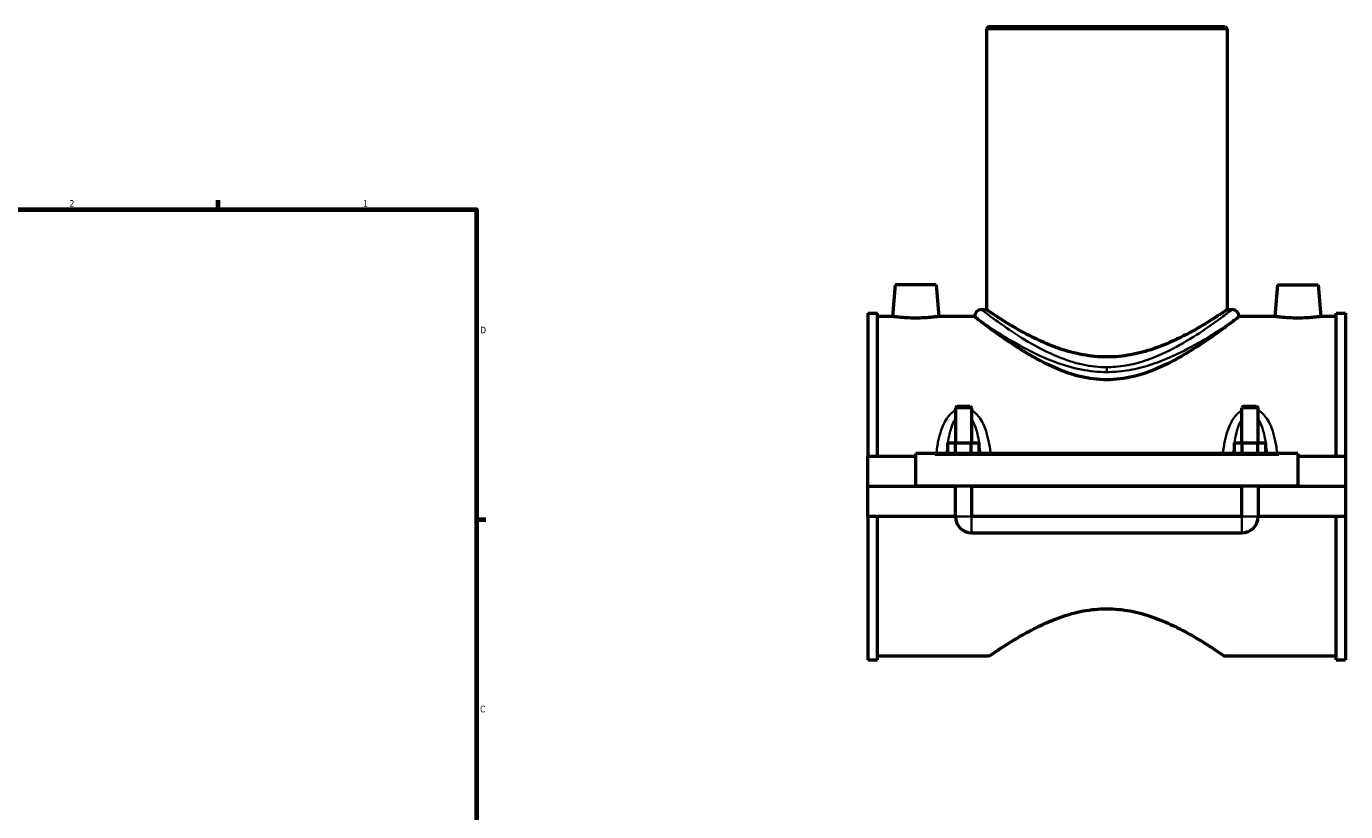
# Model space of a CAD drawing. Header units: inches. Extents: x -0.9 to 54.9, y -1.4 to 49.5.
# Tile 7 of 8: x 27 to 46.1, y 12.3 to 23.7. Entities that reach past the tile are written whole.
import ezdxf

# ---------------------------------------------------------------- set-up
doc = ezdxf.new("R2010")
doc.units = ezdxf.units.IN
doc.header["$MEASUREMENT"] = 0
for name, color, linetype, lineweight in [('Border (ANSI)', 7, 'Continuous', 70), ('Visible (ANSI)', 7, 'Continuous', 50), ('Visible Narrow (ANSI)', 7, 'Continuous', 35)]:
    doc.layers.add(name, color=color, linetype=linetype, lineweight=lineweight)
doc.styles.add('Note Text (ANSI)', font='tahoma.ttf')

# ---------------------------------------------------------------- blocks, each defined once
blk = doc.blocks.new('Borders Default Border')
at = {"layer": 'Border (ANSI)'}
for p, q in [((29.75, 21), (29.75, 21.134)), ((33.5, 16.5), (33.634, 16.5))]:
    blk.add_line(p, q, dxfattribs=at)
at = {"layer": 'Border (ANSI)', "flags": 128}
blk.add_lwpolyline([(0.5, 1), (0.5, 21), (33.5, 21), (33.5, 1), (0.5, 1)], dxfattribs=at)
at = {"layer": 'Border (ANSI)', "color": 5, "true_color": 0x0000ff, "char_height": 0.0945, "attachment_point": 7, "style": 'Note Text (ANSI)'}
for s, insert in [('2', (27.596, 21.04)), ('1', (31.854, 21.04)), ('D', (33.553, 19.203)), ('C', (33.552, 13.701))]:
    blk.add_mtext(s, dxfattribs=dict(at, insert=insert))

msp = doc.modelspace()

# ---------------------------------------------------------------- linework, layer by layer
at = {"layer": 'Visible (ANSI)'}
for p, q in [((40.933, 23.657), (40.898, 23.622)), ((44.39, 23.622), (40.898, 23.622)), ((40.898, 23.622), (40.898, 19.546)), ((40.933, 23.657), (44.355, 23.657)), ((44.355, 23.657), (44.39, 23.622)), ((44.39, 23.622), (44.39, 19.546)), ((39.576, 19.908), (39.536, 19.447)), ((40.167, 19.908), (39.576, 19.908)), ((40.167, 19.908), (40.207, 19.447)), ((45.12, 19.908), (45.08, 19.447)), ((45.12, 19.908), (45.711, 19.908)), ((45.711, 19.908), (45.751, 19.447)), ((40.828, 19.546), (40.898, 19.546)), ((44.39, 19.546), (44.46, 19.546)), ((39.179, 19.496), (39.179, 17.417)), ((39.179, 19.496), (39.317, 19.496)), ((39.317, 17.417), (39.317, 19.496)), ((39.536, 19.447), (39.317, 19.447)), ((40.723, 19.447), (40.207, 19.447)), ((45.08, 19.447), (44.564, 19.447)), ((45.97, 19.447), (45.751, 19.447)), ((45.97, 17.417), (45.97, 19.496)), ((45.97, 19.496), (46.109, 19.496)), ((46.109, 19.496), (46.109, 17.417)), ((40.47, 18.147), (40.447, 18.123)), ((40.683, 18.123), (40.447, 18.123)), ((40.447, 18.123), (40.447, 17.614)), ((40.47, 18.147), (40.659, 18.147)), ((40.659, 18.147), (40.683, 18.123)), ((40.683, 18.123), (40.683, 17.614)), ((44.628, 18.147), (44.605, 18.123)), ((44.841, 18.123), (44.605, 18.123)), ((44.605, 17.614), (44.605, 18.123)), ((44.628, 18.147), (44.817, 18.147)), ((44.817, 18.147), (44.841, 18.123)), ((44.841, 17.614), (44.841, 18.123)), ((40.337, 17.457), (40.337, 17.614)), ((40.337, 17.614), (40.451, 17.614)), ((40.451, 17.457), (40.451, 17.614)), ((40.451, 17.614), (40.678, 17.614)), ((40.678, 17.457), (40.678, 17.614)), ((40.678, 17.614), (40.792, 17.614)), ((40.792, 17.457), (40.792, 17.614)), ((44.495, 17.457), (44.495, 17.614)), ((44.495, 17.614), (44.609, 17.614)), ((44.609, 17.457), (44.609, 17.614)), ((44.609, 17.614), (44.836, 17.614)), ((44.836, 17.457), (44.836, 17.614)), ((44.836, 17.614), (44.95, 17.614)), ((44.95, 17.457), (44.95, 17.614)), ((39.872, 17.417), (39.179, 17.417)), ((39.179, 16.983), (39.179, 17.417)), ((39.872, 17.437), (39.872, 17.457)), ((45.416, 17.457), (39.872, 17.457)), ((39.872, 16.983), (39.872, 17.437)), ((45.416, 17.457), (45.416, 17.437)), ((45.416, 17.437), (45.416, 16.983)), ((46.109, 17.417), (45.416, 17.417)), ((46.109, 17.417), (46.109, 16.983)), ((39.179, 16.983), (39.872, 16.983)), ((39.179, 16.544), (39.179, 16.979)), ((40.447, 16.979), (39.179, 16.979)), ((45.416, 16.983), (39.872, 16.983)), ((40.447, 16.983), (40.447, 16.979)), ((40.447, 16.544), (40.447, 16.979)), ((40.683, 16.983), (40.683, 16.979)), ((44.605, 16.979), (40.683, 16.979)), ((40.683, 16.979), (40.683, 16.544)), ((44.605, 16.979), (44.605, 16.983)), ((44.605, 16.544), (44.605, 16.979)), ((44.841, 16.979), (44.841, 16.983)), ((46.109, 16.979), (44.841, 16.979)), ((44.841, 16.979), (44.841, 16.544)), ((45.416, 16.983), (46.109, 16.983)), ((46.109, 16.979), (46.109, 16.544)), ((40.447, 16.544), (39.179, 16.544)), ((39.179, 16.544), (39.179, 14.466)), ((39.317, 14.466), (39.317, 16.544)), ((44.605, 16.544), (40.683, 16.544)), ((46.109, 16.544), (44.841, 16.544)), ((45.97, 14.466), (45.97, 16.544)), ((46.109, 16.544), (46.109, 14.466)), ((40.683, 16.308), (44.605, 16.308)), ((39.179, 14.466), (39.317, 14.466)), ((40.933, 14.515), (39.317, 14.515)), ((45.97, 14.515), (44.355, 14.515)), ((45.97, 14.466), (46.109, 14.466))]:
    msp.add_line(p, q, dxfattribs=at)
for centre, radius, start, end in [((40.828, 19.441), 0.105, 90, 176.6503), ((44.46, 19.441), 0.105, 3.3497, 90), ((40.683, 16.544), 0.236, 180, 270), ((44.605, 16.544), 0.236, 270, 0)]:
    msp.add_arc(centre, radius, start, end, dxfattribs=at)
for points, knots in [([(44.39, 19.546), (44.39, 19.546), (44.378, 19.538), (44.332, 19.507), (44.297, 19.483), (44.207, 19.425), (44.151, 19.389), (44.025, 19.312), (43.953, 19.27), (43.802, 19.187), (43.717, 19.143), (43.53, 19.057), (43.429, 19.015), (43.216, 18.942), (43.104, 18.912), (42.876, 18.87), (42.759, 18.859), (42.529, 18.859), (42.412, 18.87), (42.183, 18.912), (42.071, 18.942), (41.858, 19.015), (41.757, 19.057), (41.571, 19.143), (41.485, 19.187), (41.334, 19.27), (41.263, 19.312), (41.136, 19.389), (41.08, 19.425), (40.99, 19.483), (40.955, 19.507), (40.909, 19.538), (40.898, 19.546), (40.898, 19.546)], [6.976779, 6.976779, 6.976779, 6.976779, 7.843484, 7.843484, 8.710189, 8.710189, 9.576895, 9.576895, 10.4436, 10.4436, 11.321089, 11.321089, 12.198579, 12.198579, 13.076068, 13.076068, 13.953558, 13.953558, 14.831047, 14.831047, 15.708537, 15.708537, 16.586026, 16.586026, 17.463516, 17.463516, 18.330221, 18.330221, 19.196926, 19.196926, 20.063632, 20.063632, 20.930337, 20.930337, 20.930337, 20.930337]), ([(39.872, 19.424), (39.829, 19.424), (39.784, 19.425), (39.701, 19.429), (39.664, 19.433), (39.604, 19.438), (39.579, 19.441), (39.544, 19.446), (39.536, 19.447), (39.536, 19.447)], [2.580181, 2.580181, 2.580181, 2.580181, 2.90293, 2.90293, 3.225679, 3.225679, 3.547974, 3.547974, 3.870269, 3.870269, 3.870269, 3.870269]), ([(40.207, 19.447), (40.207, 19.447), (40.199, 19.446), (40.165, 19.441), (40.139, 19.438), (40.08, 19.433), (40.042, 19.429), (39.959, 19.425), (39.914, 19.424), (39.872, 19.424)], [6.450449, 6.450449, 6.450449, 6.450449, 6.772235, 6.772235, 7.094021, 7.094021, 7.41728, 7.41728, 7.740539, 7.740539, 7.740539, 7.740539]), ([(40.799, 19.389), (40.771, 19.41), (40.751, 19.425), (40.732, 19.44), (40.727, 19.444), (40.724, 19.447), (40.723, 19.447), (40.723, 19.447)], [0, 0, 0, 0, 0.766597, 0.766597, 1.173606, 1.173606, 1.383991, 1.383991, 1.383991, 1.383991]), ([(42.644, 18.528), (42.514, 18.528), (42.384, 18.545), (42.131, 18.606), (42.009, 18.65), (41.777, 18.751), (41.667, 18.809), (41.463, 18.925), (41.369, 18.984), (41.204, 19.093), (41.127, 19.147), (40.988, 19.246), (40.926, 19.292), (40.846, 19.352), (40.82, 19.372), (40.799, 19.389)], [0, 0, 0, 0, 0.99229, 0.99229, 1.984579, 1.984579, 2.976869, 2.976869, 3.969159, 3.969159, 4.93532, 4.93532, 5.901482, 5.901482, 6.482939, 6.482939, 6.482939, 6.482939]), ([(44.489, 19.389), (44.467, 19.372), (44.441, 19.352), (44.361, 19.292), (44.3, 19.246), (44.161, 19.147), (44.083, 19.093), (43.918, 18.984), (43.825, 18.925), (43.621, 18.809), (43.511, 18.751), (43.278, 18.65), (43.156, 18.606), (42.904, 18.545), (42.774, 18.528), (42.644, 18.528)], [24.852281, 24.852281, 24.852281, 24.852281, 25.433738, 25.433738, 26.3999, 26.3999, 27.366061, 27.366061, 28.358351, 28.358351, 29.350641, 29.350641, 30.34293, 30.34293, 31.33522, 31.33522, 31.33522, 31.33522]), ([(44.564, 19.447), (44.564, 19.447), (44.564, 19.447), (44.563, 19.446), (44.56, 19.443), (44.547, 19.434), (44.534, 19.423), (44.508, 19.403), (44.499, 19.396), (44.489, 19.389)], [1.383991, 1.383991, 1.383991, 1.383991, 1.498279, 1.498279, 1.865229, 1.865229, 2.486559, 2.486559, 2.767452, 2.767452, 2.767452, 2.767452]), ([(45.416, 19.424), (45.373, 19.424), (45.328, 19.425), (45.245, 19.429), (45.207, 19.433), (45.148, 19.438), (45.122, 19.441), (45.088, 19.446), (45.08, 19.447), (45.08, 19.447)], [0, 0, 0, 0, 0.323259, 0.323259, 0.646518, 0.646518, 0.968304, 0.968304, 1.29009, 1.29009, 1.29009, 1.29009]), ([(45.751, 19.447), (45.751, 19.447), (45.743, 19.446), (45.709, 19.441), (45.683, 19.438), (45.624, 19.433), (45.586, 19.429), (45.503, 19.425), (45.458, 19.424), (45.416, 19.424)], [3.870269, 3.870269, 3.870269, 3.870269, 4.192565, 4.192565, 4.51486, 4.51486, 4.837609, 4.837609, 5.160358, 5.160358, 5.160358, 5.160358]), ([(40.933, 14.515), (40.933, 14.515), (40.944, 14.523), (40.989, 14.554), (41.023, 14.577), (41.112, 14.636), (41.167, 14.672), (41.291, 14.749), (41.36, 14.791), (41.508, 14.874), (41.592, 14.919), (41.775, 15.005), (41.874, 15.048), (42.082, 15.121), (42.192, 15.152), (42.416, 15.194), (42.531, 15.205), (42.644, 15.205)], [20.558659, 20.558659, 20.558659, 20.558659, 21.409401, 21.409401, 22.260143, 22.260143, 23.110885, 23.110885, 23.961628, 23.961628, 24.824107, 24.824107, 25.686586, 25.686586, 26.549066, 26.549066, 27.411545, 27.411545, 27.411545, 27.411545]), ([(42.644, 15.205), (42.757, 15.205), (42.872, 15.194), (43.096, 15.152), (43.205, 15.121), (43.414, 15.048), (43.513, 15.005), (43.696, 14.919), (43.779, 14.874), (43.927, 14.791), (43.997, 14.749), (44.121, 14.672), (44.176, 14.636), (44.264, 14.577), (44.298, 14.554), (44.344, 14.523), (44.355, 14.515), (44.355, 14.515)], [0, 0, 0, 0, 0.862479, 0.862479, 1.724959, 1.724959, 2.587438, 2.587438, 3.449918, 3.449918, 4.30066, 4.30066, 5.151402, 5.151402, 6.002144, 6.002144, 6.852886, 6.852886, 6.852886, 6.852886])]:
    msp.add_open_spline(points, degree=3, knots=knots, dxfattribs=at)
at = {"layer": 'Visible Narrow (ANSI)'}
for p, q in [((42.644, 18.708), (42.644, 18.644)), ((40.149, 17.437), (45.139, 17.437)), ((40.448, 16.544), (40.681, 16.544)), ((40.683, 16.31), (40.683, 16.543)), ((44.605, 16.31), (44.605, 16.543)), ((44.839, 16.544), (44.606, 16.544))]:
    msp.add_line(p, q, dxfattribs=at)
for points, knots in [([(42.644, 18.711), (42.526, 18.711), (42.409, 18.724), (42.168, 18.776), (42.046, 18.817), (41.795, 18.92), (41.67, 18.985), (41.419, 19.128), (41.298, 19.207), (41.071, 19.362), (40.973, 19.436), (40.858, 19.522), (40.83, 19.544), (40.828, 19.546), (40.828, 19.546), (40.828, 19.546)], [15.554854, 15.554854, 15.554854, 15.554854, 16.47284, 16.47284, 17.509842, 17.509842, 18.736638, 18.736638, 20.180748, 20.180748, 21.901045, 21.901045, 23.280944, 23.280944, 23.332222, 23.332222, 23.332222, 23.332222]), ([(44.46, 19.546), (44.46, 19.546), (44.457, 19.544), (44.439, 19.53), (44.404, 19.503), (44.293, 19.42), (44.213, 19.361), (44.013, 19.223), (43.89, 19.141), (43.626, 18.989), (43.488, 18.917), (43.25, 18.821), (43.158, 18.79), (42.968, 18.741), (42.869, 18.724), (42.727, 18.713), (42.685, 18.711), (42.644, 18.711)], [38.887046, 38.887046, 38.887046, 38.887046, 39.297195, 39.297195, 40.547148, 40.547148, 41.922348, 41.922348, 43.416749, 43.416749, 44.764299, 44.764299, 45.551649, 45.551649, 46.338999, 46.338999, 46.664561, 46.664561, 46.664561, 46.664561]), ([(40.799, 19.389), (40.802, 19.386), (40.805, 19.384), (40.876, 19.335), (40.981, 19.265), (41.221, 19.116), (41.349, 19.04), (41.614, 18.903), (41.746, 18.84), (42.011, 18.742), (42.141, 18.703), (42.395, 18.653), (42.519, 18.64), (42.644, 18.64)], [-21.993084, -21.993084, -21.993084, -21.993084, -21.901045, -21.901045, -20.180748, -20.180748, -18.736638, -18.736638, -17.509842, -17.509842, -16.47284, -16.47284, -15.554854, -15.554854, -15.554854, -15.554854]), ([(42.644, 18.64), (42.688, 18.64), (42.732, 18.642), (42.882, 18.653), (42.986, 18.669), (43.188, 18.716), (43.285, 18.746), (43.537, 18.838), (43.683, 18.907), (43.962, 19.053), (44.092, 19.131), (44.304, 19.264), (44.388, 19.32), (44.464, 19.372), (44.477, 19.381), (44.489, 19.389)], [-46.664561, -46.664561, -46.664561, -46.664561, -46.338999, -46.338999, -45.551649, -45.551649, -44.764299, -44.764299, -43.416749, -43.416749, -41.922348, -41.922348, -40.547148, -40.547148, -40.226186, -40.226186, -40.226186, -40.226186]), ([(40.447, 18.085), (40.425, 18.073), (40.405, 18.058), (40.369, 18.025), (40.353, 18.007), (40.316, 17.958), (40.297, 17.925), (40.266, 17.861), (40.253, 17.829), (40.225, 17.747), (40.211, 17.696), (40.187, 17.582), (40.178, 17.52), (40.17, 17.457)], [-2.241777, -2.241777, -2.241777, -2.241777, -2.049875, -2.049875, -1.867185, -1.867185, -1.575879, -1.575879, -1.319474, -1.319474, -0.925001, -0.925001, -0.466018, -0.466018, -0.466018, -0.466018]), ([(40.959, 17.457), (40.952, 17.52), (40.942, 17.582), (40.918, 17.696), (40.905, 17.747), (40.877, 17.829), (40.864, 17.861), (40.832, 17.925), (40.813, 17.958), (40.776, 18.007), (40.76, 18.025), (40.725, 18.058), (40.705, 18.073), (40.683, 18.085)], [-4.648123, -4.648123, -4.648123, -4.648123, -4.18914, -4.18914, -3.794667, -3.794667, -3.538262, -3.538262, -3.246956, -3.246956, -3.064266, -3.064266, -2.872364, -2.872364, -2.872364, -2.872364]), ([(44.605, 18.085), (44.583, 18.073), (44.563, 18.058), (44.527, 18.025), (44.511, 18.007), (44.474, 17.958), (44.455, 17.925), (44.424, 17.861), (44.411, 17.829), (44.383, 17.747), (44.369, 17.696), (44.345, 17.582), (44.336, 17.52), (44.328, 17.457)], [-2.241834, -2.241834, -2.241834, -2.241834, -2.04993, -2.04993, -1.867238, -1.867238, -1.57593, -1.57593, -1.319523, -1.319523, -0.925048, -0.925048, -0.466075, -0.466075, -0.466075, -0.466075]), ([(45.117, 17.457), (45.11, 17.52), (45.1, 17.582), (45.076, 17.696), (45.063, 17.747), (45.035, 17.829), (45.022, 17.861), (44.99, 17.925), (44.971, 17.958), (44.934, 18.007), (44.918, 18.025), (44.883, 18.058), (44.863, 18.073), (44.841, 18.085)], [-4.64818, -4.64818, -4.64818, -4.64818, -4.189207, -4.189207, -3.794732, -3.794732, -3.538325, -3.538325, -3.247017, -3.247017, -3.064326, -3.064326, -2.872421, -2.872421, -2.872421, -2.872421]), ([(40.338, 17.614), (40.345, 17.657), (40.352, 17.699), (40.369, 17.769), (40.377, 17.798), (40.396, 17.858), (40.409, 17.889), (40.43, 17.931), (40.438, 17.945), (40.447, 17.957)], [0.973378, 0.973378, 0.973378, 0.973378, 1.319474, 1.319474, 1.575879, 1.575879, 1.867185, 1.867185, 2.014875, 2.014875, 2.014875, 2.014875]), ([(40.683, 17.957), (40.691, 17.945), (40.699, 17.931), (40.721, 17.889), (40.733, 17.858), (40.753, 17.798), (40.761, 17.769), (40.777, 17.699), (40.785, 17.657), (40.791, 17.614)], [3.099266, 3.099266, 3.099266, 3.099266, 3.246956, 3.246956, 3.538262, 3.538262, 3.794667, 3.794667, 4.140763, 4.140763, 4.140763, 4.140763]), ([(44.496, 17.614), (44.503, 17.657), (44.51, 17.699), (44.527, 17.769), (44.535, 17.798), (44.554, 17.858), (44.567, 17.889), (44.588, 17.931), (44.596, 17.945), (44.605, 17.957)], [0.973435, 0.973435, 0.973435, 0.973435, 1.319523, 1.319523, 1.57593, 1.57593, 1.867238, 1.867238, 2.014932, 2.014932, 2.014932, 2.014932]), ([(44.841, 17.957), (44.849, 17.945), (44.857, 17.931), (44.879, 17.889), (44.891, 17.858), (44.911, 17.798), (44.919, 17.769), (44.935, 17.699), (44.943, 17.657), (44.949, 17.614)], [3.099323, 3.099323, 3.099323, 3.099323, 3.247017, 3.247017, 3.538325, 3.538325, 3.794732, 3.794732, 4.14082, 4.14082, 4.14082, 4.14082]), ([(40.32, 17.457), (40.324, 17.504), (40.329, 17.551), (40.336, 17.6), (40.337, 17.604), (40.337, 17.608)], [0.5541496, 0.5541496, 0.5541496, 0.5541496, 0.9250007, 0.9250007, 0.9575101, 0.9575101, 0.9575101, 0.9575101]), ([(40.792, 17.608), (40.793, 17.604), (40.793, 17.6), (40.8, 17.551), (40.805, 17.504), (40.81, 17.457)], [4.156631, 4.156631, 4.156631, 4.156631, 4.1891404, 4.1891404, 4.5599914, 4.5599914, 4.5599914, 4.5599914]), ([(44.478, 17.457), (44.482, 17.504), (44.487, 17.551), (44.494, 17.6), (44.495, 17.604), (44.495, 17.608)], [0.5542067, 0.5542067, 0.5542067, 0.5542067, 0.9250477, 0.9250477, 0.9575671, 0.9575671, 0.9575671, 0.9575671]), ([(44.95, 17.608), (44.951, 17.604), (44.951, 17.6), (44.958, 17.551), (44.963, 17.504), (44.968, 17.457)], [4.156688, 4.156688, 4.156688, 4.156688, 4.1892074, 4.1892074, 4.5600485, 4.5600485, 4.5600485, 4.5600485])]:
    msp.add_open_spline(points, degree=3, knots=knots, dxfattribs=at)

# ---------------------------------------------------------------- block references
msp.add_blockref('Borders Default Border', (0, 0))

doc.saveas('drawing.dxf')
